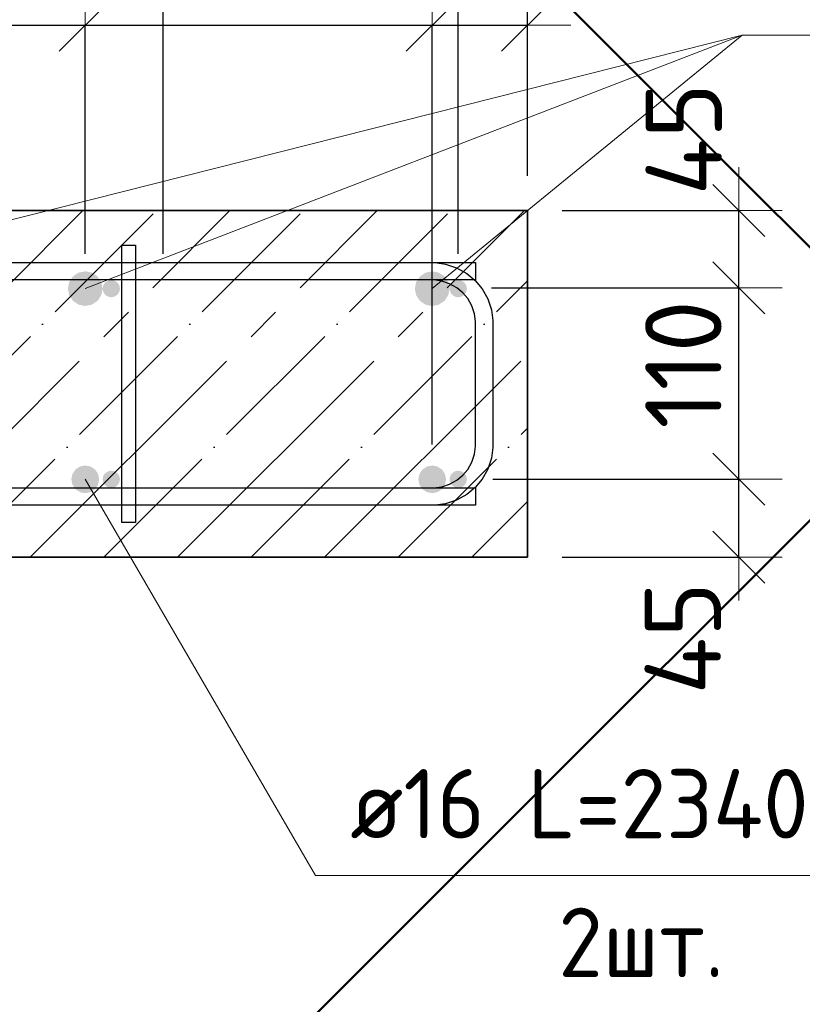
# Model space of a CAD drawing. Header units: millimetres. Extents: x -2995 to 47287, y -2809 to 58122.
# Tile 135 of 143: x 39572 to 40024, y 51600 to 52168. Entities that reach past the tile are written whole.
import ezdxf

# ---------------------------------------------------------------- set-up
doc = ezdxf.new("R2010")
doc.units = ezdxf.units.MM
doc.header["$PDMODE"] = 65
doc.linetypes.add('______11', pattern=[100, 80, -10, 0, -10])
doc.linetypes.add('______5', pattern=[220, 160, -20, 20, -20])
for name, color, linetype, lineweight in [('Standard', 7, 'Continuous', 25), ('Арм.стержн. Арматура края', 96, 'Continuous', 35), ('Арм.стержн. вертикальными 1', 22, 'Continuous', 35), ('Арм.стержн.горизонт. 1', 180, 'Continuous', 35), ('Размерная линия_ общее', 7, 'Continuous', 13)]:
    doc.layers.add(name, color=color, linetype=linetype, lineweight=lineweight)
doc.layers.add('Арм.стержн. вертикальными 2', color=7, linetype='Continuous', lineweight=35, true_color=0x006e00)
doc.layers.add('Арм.стержн.Стяжки', color=7, linetype='Continuous', lineweight=35, true_color=0x501e0f)
doc.styles.add('ISOCPEUR', font='ISOCPEUR')
doc.dimstyles.new('DIMSTYLE_3', dxfattribs={"dimtxt": 44, "dimasz": 50, "dimexe": 0, "dimexo": 0, "dimgap": 22, "dimtad": 2, "dimdec": 0, "dimrnd": 5, "dimzin": 12, "dimdsep": 46, "dimtxsty": 'ISOCPEUR', "dimblk1": 'ALL_ML_STRICH', "dimblk2": 'ALL_ML_STRICH', "dimsah": 1, "dimcen": 0, "dimclrd": 7, "dimclre": 256, "dimclrt": 7, "dimadec": 0, "dimazin": 0, "dimtfac": 1, "dimtdec": 0, "dimtix": 1, "dimtmove": 2, "dimatfit": 3, "dimfxl": 0, "dimtzin": 0, "dimlwd": 0, "dimlwe": -3, "dimarcsym": 0})
doc.dimstyles.new('DIMSTYLE_8', dxfattribs={"dimtxt": 44, "dimasz": 50, "dimexe": 0, "dimexo": 0, "dimgap": 22, "dimtad": 2, "dimdec": 0, "dimrnd": 5, "dimzin": 12, "dimdsep": 46, "dimtxsty": 'ISOCPEUR', "dimblk1": 'ALL_ML_STRICH', "dimblk2": 'ALL_ML_STRICH', "dimsah": 1, "dimcen": 0, "dimclrd": 7, "dimclre": 256, "dimclrt": 7, "dimadec": 0, "dimazin": 0, "dimtfac": 1, "dimtdec": 0, "dimtix": 1, "dimtmove": 2, "dimatfit": 3, "dimfxl": 0, "dimtvp": 1.2, "dimtzin": 0, "dimlwd": 0, "dimlwe": -3, "dimarcsym": 0})

# ---------------------------------------------------------------- blocks, each defined once
blk = doc.blocks.new('ALL_ML_STRICH')
at = {"color": 0, "linetype": 'ByBlock', "lineweight": -2}
for p, q in [((0, -0.5), (0, 0.5)), ((-0.3, -0.3), (0.3, 0.3)), ((-1, 0), (0.5, 0))]:
    blk.add_line(p, q, dxfattribs=at)
blk = doc.blocks.new('*D462')
at = {"layer": 'DEFPOINTS', "color": 7, "linetype": 'Continuous', "lineweight": 13, "transparency": 33554687}
for p in [(39825.24, 51903.34), (39865.24, 51858.34), (39987.02, 51858.34)]:
    blk.add_point(p, dxfattribs=at)
at = {"layer": 'Размерная линия_ общее', "color": 253, "linetype": 'Continuous', "lineweight": -2, "true_color": 0xa0a0a0, "transparency": 33554687}
for p, q in [((39845.24, 51903.34), (39987.02, 51903.34)), ((39885.24, 51858.34), (39987.02, 51858.34))]:
    blk.add_line(p, q, dxfattribs=at)
at = {"layer": 'Размерная линия_ общее', "color": 7, "linetype": 'Continuous', "lineweight": -2, "transparency": 33554687}
blk.add_line((39987.02, 51858.34), (39987.02, 51903.34), dxfattribs=at)
at = {"layer": 'Размерная линия_ общее', "color": 7, "linetype": 'Continuous', "lineweight": 13, "transparency": 33554687, "xscale": 50, "yscale": 50, "zscale": 50}
for p, rotation in [((39987.02, 51903.34), 90), ((39987.02, 51858.34), 270)]:
    blk.add_blockref('ALL_ML_STRICH', p, dxfattribs=dict(at, rotation=rotation))
at = {"layer": 'Размерная линия_ общее', "color": 7, "linetype": 'Continuous', "lineweight": 13, "transparency": 33554687, "insert": (39954.71, 51811.66), "char_height": 44, "width": 88, "attachment_point": 5, "rotation": 90, "style": 'ISOCPEUR'}
blk.add_mtext('\\A1;{45}', dxfattribs=at)
blk = doc.blocks.new('*D463')
at = {"layer": 'DEFPOINTS', "color": 7, "linetype": 'Continuous', "lineweight": 13, "transparency": 33554687}
for p in [(39824.49, 52013.86), (39825.24, 51903.34), (39987.02, 51903.34)]:
    blk.add_point(p, dxfattribs=at)
at = {"layer": 'Размерная линия_ общее', "color": 253, "linetype": 'Continuous', "lineweight": -2, "true_color": 0xa0a0a0, "transparency": 33554687}
for p, q in [((39844.49, 52013.86), (39987.02, 52013.86)), ((39845.24, 51903.34), (39987.02, 51903.34))]:
    blk.add_line(p, q, dxfattribs=at)
at = {"layer": 'Размерная линия_ общее', "color": 7, "linetype": 'Continuous', "lineweight": -2, "transparency": 33554687}
blk.add_line((39987.02, 51903.34), (39987.02, 52013.86), dxfattribs=at)
at = {"layer": 'Размерная линия_ общее', "color": 7, "linetype": 'Continuous', "lineweight": 13, "transparency": 33554687, "xscale": 50, "yscale": 50, "zscale": 50}
for p, rotation in [((39987.02, 52013.86), 90), ((39987.02, 51903.34), 270)]:
    blk.add_blockref('ALL_ML_STRICH', p, dxfattribs=dict(at, rotation=rotation))
at = {"layer": 'Размерная линия_ общее', "color": 7, "linetype": 'Continuous', "lineweight": 13, "transparency": 33554687, "insert": (39955.02, 51969.6), "char_height": 44, "width": 132, "attachment_point": 5, "rotation": 90, "style": 'ISOCPEUR'}
blk.add_mtext('\\A1;{110}', dxfattribs=at)
blk = doc.blocks.new('*D464')
at = {"layer": 'DEFPOINTS', "color": 7, "linetype": 'Continuous', "lineweight": 13, "transparency": 33554687}
for p in [(39865.24, 52058.34), (39824.49, 52013.86), (39987.02, 52013.86)]:
    blk.add_point(p, dxfattribs=at)
at = {"layer": 'Размерная линия_ общее', "color": 253, "linetype": 'Continuous', "lineweight": -2, "true_color": 0xa0a0a0, "transparency": 33554687}
for p, q in [((39885.24, 52058.34), (39987.02, 52058.34)), ((39844.49, 52013.86), (39987.02, 52013.86))]:
    blk.add_line(p, q, dxfattribs=at)
at = {"layer": 'Размерная линия_ общее', "color": 7, "linetype": 'Continuous', "lineweight": -2, "transparency": 33554687}
blk.add_line((39987.02, 52013.86), (39987.02, 52058.34), dxfattribs=at)
at = {"layer": 'Размерная линия_ общее', "color": 7, "linetype": 'Continuous', "lineweight": 13, "transparency": 33554687, "xscale": 50, "yscale": 50, "zscale": 50}
for p, rotation in [((39987.02, 52058.34), 90), ((39987.02, 52013.86), 270)]:
    blk.add_blockref('ALL_ML_STRICH', p, dxfattribs=dict(at, rotation=rotation))
at = {"layer": 'Размерная линия_ общее', "color": 7, "linetype": 'Continuous', "lineweight": 13, "transparency": 33554687, "insert": (39955.27, 52099.57), "char_height": 44, "width": 88, "attachment_point": 5, "rotation": 90, "style": 'ISOCPEUR'}
blk.add_mtext('\\A1;{45}', dxfattribs=at)
blk = doc.blocks.new('*D466')
at = {"layer": 'DEFPOINTS', "color": 7, "linetype": 'Continuous', "lineweight": 13, "transparency": 33554687}
for p in [(38455.24, 52280.28), (38455.24, 52013.34), (39655.24, 52013.34)]:
    blk.add_point(p, dxfattribs=at)
at = {"layer": 'Размерная линия_ общее', "color": 253, "linetype": 'Continuous', "lineweight": -2, "true_color": 0xa0a0a0, "transparency": 33554687}
for p, q in [((38455.24, 52033.34), (38455.24, 52280.28)), ((39655.24, 52033.34), (39655.24, 52280.28))]:
    blk.add_line(p, q, dxfattribs=at)
at = {"layer": 'Размерная линия_ общее', "color": 7, "linetype": 'Continuous', "lineweight": -2, "transparency": 33554687}
blk.add_line((38455.24, 52280.28), (39655.24, 52280.28), dxfattribs=at)
at = {"layer": 'Размерная линия_ общее', "color": 7, "linetype": 'Continuous', "lineweight": 13, "transparency": 33554687, "xscale": 50, "yscale": 50, "zscale": 50, "rotation": 180}
blk.add_blockref('ALL_ML_STRICH', (38455.24, 52280.28), dxfattribs=at)
at = {"layer": 'Размерная линия_ общее', "color": 7, "linetype": 'Continuous', "lineweight": 13, "transparency": 33554687, "xscale": 50, "yscale": 50, "zscale": 50}
blk.add_blockref('ALL_ML_STRICH', (39655.24, 52280.28), dxfattribs=at)
at = {"layer": 'Размерная линия_ общее', "color": 7, "linetype": 'Continuous', "lineweight": 13, "transparency": 33554687, "insert": (38921.24, 52334.28), "char_height": 44, "width": 2.2, "attachment_point": 1, "line_spacing_factor": 0.60241, "style": 'ISOCPEUR'}
blk.add_mtext('\\W0.91;6х200=1200', dxfattribs=at)
blk = doc.blocks.new('*D467')
at = {"layer": 'DEFPOINTS', "color": 7, "linetype": 'Continuous', "lineweight": 13, "transparency": 33554687}
for p in [(39655.24, 52280.28), (39655.24, 52013.34), (39825.24, 52013.34)]:
    blk.add_point(p, dxfattribs=at)
at = {"layer": 'Размерная линия_ общее', "color": 253, "linetype": 'Continuous', "lineweight": -2, "true_color": 0xa0a0a0, "transparency": 33554687}
for p, q in [((39655.24, 52033.34), (39655.24, 52280.28)), ((39825.24, 52033.34), (39825.24, 52280.28))]:
    blk.add_line(p, q, dxfattribs=at)
at = {"layer": 'Размерная линия_ общее', "color": 7, "linetype": 'Continuous', "lineweight": -2, "transparency": 33554687}
blk.add_line((39655.24, 52280.28), (39825.24, 52280.28), dxfattribs=at)
at = {"layer": 'Размерная линия_ общее', "color": 7, "linetype": 'Continuous', "lineweight": 13, "transparency": 33554687, "xscale": 50, "yscale": 50, "zscale": 50, "rotation": 180}
blk.add_blockref('ALL_ML_STRICH', (39655.24, 52280.28), dxfattribs=at)
at = {"layer": 'Размерная линия_ общее', "color": 7, "linetype": 'Continuous', "lineweight": 13, "transparency": 33554687, "xscale": 50, "yscale": 50, "zscale": 50}
blk.add_blockref('ALL_ML_STRICH', (39825.24, 52280.28), dxfattribs=at)
at = {"layer": 'Размерная линия_ общее', "color": 7, "linetype": 'Continuous', "lineweight": 13, "transparency": 33554687, "insert": (39746.84, 52312.28), "char_height": 44, "width": 132, "attachment_point": 5, "style": 'ISOCPEUR'}
blk.add_mtext('\\A1;{170}', dxfattribs=at)
blk = doc.blocks.new('*D468')
at = {"layer": 'DEFPOINTS', "color": 7, "linetype": 'Continuous', "lineweight": 13, "transparency": 33554687}
for p in [(39825.24, 52280.28), (39865.24, 52058.34), (39825.24, 52013.34)]:
    blk.add_point(p, dxfattribs=at)
at = {"layer": 'Размерная линия_ общее', "color": 253, "linetype": 'Continuous', "lineweight": -2, "true_color": 0xa0a0a0, "transparency": 33554687}
for p, q in [((39825.24, 52033.34), (39825.24, 52280.28)), ((39865.24, 52078.34), (39865.24, 52280.28))]:
    blk.add_line(p, q, dxfattribs=at)
at = {"layer": 'Размерная линия_ общее', "color": 7, "linetype": 'Continuous', "lineweight": -2, "transparency": 33554687}
blk.add_line((39825.24, 52280.28), (39865.24, 52280.28), dxfattribs=at)
at = {"layer": 'Размерная линия_ общее', "color": 7, "linetype": 'Continuous', "lineweight": 13, "transparency": 33554687, "xscale": 50, "yscale": 50, "zscale": 50, "rotation": 180}
blk.add_blockref('ALL_ML_STRICH', (39825.24, 52280.28), dxfattribs=at)
at = {"layer": 'Размерная линия_ общее', "color": 7, "linetype": 'Continuous', "lineweight": 13, "transparency": 33554687, "xscale": 50, "yscale": 50, "zscale": 50}
blk.add_blockref('ALL_ML_STRICH', (39865.24, 52280.28), dxfattribs=at)
at = {"layer": 'Размерная линия_ общее', "color": 7, "linetype": 'Continuous', "lineweight": 13, "transparency": 33554687, "insert": (39920.59, 52312.28), "char_height": 44, "width": 88, "attachment_point": 5, "style": 'ISOCPEUR'}
blk.add_mtext('\\A1;{40}', dxfattribs=at)
blk = doc.blocks.new('*D473')
at = {"layer": 'DEFPOINTS', "color": 7, "linetype": 'Continuous', "lineweight": 13, "transparency": 33554687}
for p in [(39410.24, 52165.31), (39410.24, 52013.34), (39610.24, 52013.34)]:
    blk.add_point(p, dxfattribs=at)
at = {"layer": 'Размерная линия_ общее', "color": 253, "linetype": 'Continuous', "lineweight": -2, "true_color": 0xa0a0a0, "transparency": 33554687}
for p, q in [((39410.24, 52033.34), (39410.24, 52165.31)), ((39610.24, 52033.34), (39610.24, 52165.31))]:
    blk.add_line(p, q, dxfattribs=at)
at = {"layer": 'Размерная линия_ общее', "color": 7, "linetype": 'Continuous', "lineweight": -2, "transparency": 33554687}
blk.add_line((39410.24, 52165.31), (39610.24, 52165.31), dxfattribs=at)
at = {"layer": 'Размерная линия_ общее', "color": 7, "linetype": 'Continuous', "lineweight": 13, "transparency": 33554687, "xscale": 50, "yscale": 50, "zscale": 50, "rotation": 180}
blk.add_blockref('ALL_ML_STRICH', (39410.24, 52165.31), dxfattribs=at)
at = {"layer": 'Размерная линия_ общее', "color": 7, "linetype": 'Continuous', "lineweight": 13, "transparency": 33554687, "xscale": 50, "yscale": 50, "zscale": 50}
blk.add_blockref('ALL_ML_STRICH', (39610.24, 52165.31), dxfattribs=at)
at = {"layer": 'Размерная линия_ общее', "color": 7, "linetype": 'Continuous', "lineweight": 13, "transparency": 33554687, "insert": (39512.44, 52197.31), "char_height": 44, "width": 132, "attachment_point": 5, "style": 'ISOCPEUR'}
blk.add_mtext('\\A1;{200}', dxfattribs=at)
blk = doc.blocks.new('*D474')
at = {"layer": 'DEFPOINTS', "color": 7, "linetype": 'Continuous', "lineweight": 13, "transparency": 33554687}
for p in [(39610.24, 52165.31), (39610.24, 52013.34), (39810.24, 51903.34)]:
    blk.add_point(p, dxfattribs=at)
at = {"layer": 'Размерная линия_ общее', "color": 253, "linetype": 'Continuous', "lineweight": -2, "true_color": 0xa0a0a0, "transparency": 33554687}
for p, q in [((39610.24, 52033.34), (39610.24, 52165.31)), ((39810.24, 51923.34), (39810.24, 52165.31))]:
    blk.add_line(p, q, dxfattribs=at)
at = {"layer": 'Размерная линия_ общее', "color": 7, "linetype": 'Continuous', "lineweight": -2, "transparency": 33554687}
blk.add_line((39610.24, 52165.31), (39810.24, 52165.31), dxfattribs=at)
at = {"layer": 'Размерная линия_ общее', "color": 7, "linetype": 'Continuous', "lineweight": 13, "transparency": 33554687, "xscale": 50, "yscale": 50, "zscale": 50, "rotation": 180}
blk.add_blockref('ALL_ML_STRICH', (39610.24, 52165.31), dxfattribs=at)
at = {"layer": 'Размерная линия_ общее', "color": 7, "linetype": 'Continuous', "lineweight": 13, "transparency": 33554687, "xscale": 50, "yscale": 50, "zscale": 50}
blk.add_blockref('ALL_ML_STRICH', (39810.24, 52165.31), dxfattribs=at)
at = {"layer": 'Размерная линия_ общее', "color": 7, "linetype": 'Continuous', "lineweight": 13, "transparency": 33554687, "insert": (39712.44, 52197.31), "char_height": 44, "width": 132, "attachment_point": 5, "style": 'ISOCPEUR'}
blk.add_mtext('\\A1;{200}', dxfattribs=at)
blk = doc.blocks.new('*D475')
at = {"layer": 'DEFPOINTS', "color": 7, "linetype": 'Continuous', "lineweight": 13, "transparency": 33554687}
for p in [(39810.24, 52165.31), (39865.24, 52058.34), (39810.24, 51903.34)]:
    blk.add_point(p, dxfattribs=at)
at = {"layer": 'Размерная линия_ общее', "color": 253, "linetype": 'Continuous', "lineweight": -2, "true_color": 0xa0a0a0, "transparency": 33554687}
for p, q in [((39810.24, 51923.34), (39810.24, 52165.31)), ((39865.24, 52078.34), (39865.24, 52165.31))]:
    blk.add_line(p, q, dxfattribs=at)
at = {"layer": 'Размерная линия_ общее', "color": 7, "linetype": 'Continuous', "lineweight": -2, "transparency": 33554687}
blk.add_line((39810.24, 52165.31), (39865.24, 52165.31), dxfattribs=at)
at = {"layer": 'Размерная линия_ общее', "color": 7, "linetype": 'Continuous', "lineweight": 13, "transparency": 33554687, "xscale": 50, "yscale": 50, "zscale": 50, "rotation": 180}
blk.add_blockref('ALL_ML_STRICH', (39810.24, 52165.31), dxfattribs=at)
at = {"layer": 'Размерная линия_ общее', "color": 7, "linetype": 'Continuous', "lineweight": 13, "transparency": 33554687, "xscale": 50, "yscale": 50, "zscale": 50}
blk.add_blockref('ALL_ML_STRICH', (39865.24, 52165.31), dxfattribs=at)
at = {"layer": 'Размерная линия_ общее', "color": 7, "linetype": 'Continuous', "lineweight": 13, "transparency": 33554687, "insert": (39916.96, 52197.22), "char_height": 44, "width": 88, "attachment_point": 5, "style": 'ISOCPEUR'}
blk.add_mtext('\\A1;{55}', dxfattribs=at)

msp = doc.modelspace()

# ---------------------------------------------------------------- hatches: boundary and pattern name
at = {"layer": 'Арм.стержн. вертикальными 1', "linetype": 'Continuous', "lineweight": 50, "transparency": 33554687}
for points in [[(39628.77, 52009.81), (39629.86, 52011.43), (39630.24, 52013.34), (39629.86, 52015.26), (39628.77, 52016.88), (39627.15, 52017.96), (39625.24, 52018.34), (39623.33, 52017.96), (39621.7, 52016.88), (39620.62, 52015.26), (39620.24, 52013.34), (39620.62, 52011.43), (39621.7, 52009.81), (39623.33, 52008.72), (39625.24, 52008.34), (39627.15, 52008.72)], [(39828.77, 52009.81), (39829.86, 52011.43), (39830.24, 52013.34), (39829.86, 52015.26), (39828.77, 52016.88), (39827.15, 52017.96), (39825.24, 52018.34), (39823.33, 52017.96), (39821.7, 52016.88), (39820.62, 52015.26), (39820.24, 52013.34), (39820.62, 52011.43), (39821.7, 52009.81), (39823.33, 52008.72), (39825.24, 52008.34), (39827.15, 52008.72)], [(39628.77, 51899.81), (39629.86, 51901.43), (39630.24, 51903.34), (39629.86, 51905.26), (39628.77, 51906.88), (39627.15, 51907.96), (39625.24, 51908.34), (39623.33, 51907.96), (39621.7, 51906.88), (39620.62, 51905.26), (39620.24, 51903.34), (39620.62, 51901.43), (39621.7, 51899.81), (39623.33, 51898.72), (39625.24, 51898.34), (39627.15, 51898.72)], [(39828.77, 51899.81), (39829.86, 51901.43), (39830.24, 51903.34), (39829.86, 51905.26), (39828.77, 51906.88), (39827.15, 51907.96), (39825.24, 51908.34), (39823.33, 51907.96), (39821.7, 51906.88), (39820.62, 51905.26), (39820.24, 51903.34), (39820.62, 51901.43), (39821.7, 51899.81), (39823.33, 51898.72), (39825.24, 51898.34), (39827.15, 51898.72)]]:
    msp.add_hatch(color=4, dxfattribs=at).paths.add_polyline_path(points)
at = {"layer": 'Арм.стержн. вертикальными 2', "linetype": 'Continuous', "lineweight": 50, "transparency": 33554687}
for points in [[(39617.31, 52006.27), (39619.48, 52009.52), (39620.24, 52013.34), (39619.48, 52017.17), (39617.31, 52020.41), (39614.07, 52022.58), (39610.24, 52023.34), (39606.41, 52022.58), (39603.17, 52020.41), (39601, 52017.17), (39600.24, 52013.34), (39601, 52009.52), (39603.17, 52006.27), (39606.41, 52004.1), (39610.24, 52003.34), (39614.07, 52004.1)], [(39817.31, 52006.27), (39819.48, 52009.52), (39820.24, 52013.34), (39819.48, 52017.17), (39817.31, 52020.41), (39814.07, 52022.58), (39810.24, 52023.34), (39806.41, 52022.58), (39803.17, 52020.41), (39801, 52017.17), (39800.24, 52013.34), (39801, 52009.52), (39803.17, 52006.27), (39806.41, 52004.1), (39810.24, 52003.34), (39814.07, 52004.1)], [(39615.9, 51897.68), (39617.63, 51900.28), (39618.24, 51903.34), (39617.63, 51906.4), (39615.9, 51909), (39613.3, 51910.73), (39610.24, 51911.34), (39607.18, 51910.73), (39604.58, 51909), (39602.85, 51906.4), (39602.24, 51903.34), (39602.85, 51900.28), (39604.58, 51897.68), (39607.18, 51895.95), (39610.24, 51895.34), (39613.3, 51895.95)], [(39815.9, 51897.68), (39817.63, 51900.28), (39818.24, 51903.34), (39817.63, 51906.4), (39815.9, 51909), (39813.3, 51910.73), (39810.24, 51911.34), (39807.18, 51910.73), (39804.58, 51909), (39802.85, 51906.4), (39802.24, 51903.34), (39802.85, 51900.28), (39804.58, 51897.68), (39807.18, 51895.95), (39810.24, 51895.34), (39813.3, 51895.95)]]:
    msp.add_hatch(color=7, dxfattribs=at).paths.add_polyline_path(points)

# ---------------------------------------------------------------- linework, layer by layer
at = {"layer": 'Standard', "color": 7, "linetype": 'Continuous', "lineweight": 35, "transparency": 33554687}
for p, q in [((39865.24, 52058.34), (38415.24, 52058.34)), ((39865.24, 51858.34), (39865.24, 52058.34)), ((38415.24, 51858.34), (39865.24, 51858.34))]:
    msp.add_line(p, q, dxfattribs=at)
at = {"layer": 'Standard', "color": 253, "linetype": '______5', "lineweight": -3, "true_color": 0xababab, "transparency": 33554687}
for p, q in [((39408.81, 51858.34), (39608.81, 52058.34)), ((39493.66, 51858.34), (39693.66, 52058.34)), ((39578.52, 51858.34), (39778.52, 52058.34)), ((39663.37, 51858.34), (39863.37, 52058.34)), ((39748.22, 51858.34), (39865.24, 51975.36)), ((39833.07, 51858.34), (39865.24, 51890.51))]:
    msp.add_line(p, q, dxfattribs=at)
at = {"layer": 'Standard', "color": 253, "linetype": '______11', "lineweight": -3, "true_color": 0xababab, "transparency": 33554687}
for p, q in [((39451.24, 51858.34), (39651.24, 52058.34)), ((39536.09, 51858.34), (39736.09, 52058.34)), ((39620.94, 51858.34), (39820.94, 52058.34)), ((39705.79, 51858.34), (39865.24, 52017.79)), ((39790.65, 51858.34), (39865.24, 51932.93))]:
    msp.add_line(p, q, dxfattribs=at)
at = {"layer": 'Standard', "color": 7, "linetype": 'Continuous', "lineweight": 50, "transparency": 33554687}
msp.add_lwpolyline([(38173.82, 51958.34), (39140.24, 50991.92), (40106.66, 51958.34), (39140.24, 52924.76), (38173.82, 51958.34)], dxfattribs=at)
at = {"layer": 'Арм.стержн. Арматура края', "color": 4, "linetype": 'Continuous', "lineweight": 25, "transparency": 33554687}
for points in [[(39345.24, 52028.34), (39811.89, 52028.34), (39817.99, 52027.49), (39824.34, 52025.4), (39830.19, 52022.13), (39835, 52018.11), (39839.02, 52013.29), (39842.3, 52007.45), (39844.39, 52001.1), (39845.24, 51995), (39845.24, 51921.69), (39844.39, 51915.59), (39842.3, 51909.24), (39839.02, 51903.39), (39835, 51898.58), (39830.19, 51894.56), (39824.34, 51891.28), (39817.99, 51889.19), (39811.89, 51888.34), (39345.24, 51888.34)], [(39345.24, 52028.34), (39811.89, 52028.34), (39817.99, 52027.49), (39824.34, 52025.4), (39830.19, 52022.13), (39835, 52018.11), (39839.02, 52013.29), (39842.3, 52007.45), (39844.39, 52001.1), (39845.24, 51995), (39845.24, 51921.69), (39844.39, 51915.59), (39842.3, 51909.24), (39839.02, 51903.39), (39835, 51898.58), (39830.19, 51894.56), (39824.34, 51891.28), (39817.99, 51889.19), (39811.89, 51888.34), (39345.24, 51888.34)], [(39345.24, 52028.34), (39811.89, 52028.34), (39817.99, 52027.49), (39824.34, 52025.4), (39830.19, 52022.13), (39835, 52018.11), (39839.02, 52013.29), (39842.3, 52007.45), (39844.39, 52001.1), (39845.24, 51995), (39845.24, 51921.69), (39844.39, 51915.59), (39842.3, 51909.24), (39839.02, 51903.39), (39835, 51898.58), (39830.19, 51894.56), (39824.34, 51891.28), (39817.99, 51889.19), (39811.89, 51888.34), (39345.24, 51888.34)], [(39345.24, 52028.34), (39811.89, 52028.34), (39817.99, 52027.49), (39824.34, 52025.4), (39830.19, 52022.13), (39835, 52018.11), (39839.02, 52013.29), (39842.3, 52007.45), (39844.39, 52001.1), (39845.24, 51995), (39845.24, 51921.69), (39844.39, 51915.59), (39842.3, 51909.24), (39839.02, 51903.39), (39835, 51898.58), (39830.19, 51894.56), (39824.34, 51891.28), (39817.99, 51889.19), (39811.89, 51888.34), (39345.24, 51888.34)], [(39345.24, 52028.34), (39811.89, 52028.34), (39817.99, 52027.49), (39824.34, 52025.4), (39830.19, 52022.13), (39835, 52018.11), (39839.02, 52013.29), (39842.3, 52007.45), (39844.39, 52001.1), (39845.24, 51995), (39845.24, 51921.69), (39844.39, 51915.59), (39842.3, 51909.24), (39839.02, 51903.39), (39835, 51898.58), (39830.19, 51894.56), (39824.34, 51891.28), (39817.99, 51889.19), (39811.89, 51888.34), (39345.24, 51888.34)], [(39345.24, 52028.34), (39811.89, 52028.34), (39817.99, 52027.49), (39824.34, 52025.4), (39830.19, 52022.13), (39835, 52018.11), (39839.02, 52013.29), (39842.3, 52007.45), (39844.39, 52001.1), (39845.24, 51995), (39845.24, 51921.69), (39844.39, 51915.59), (39842.3, 51909.24), (39839.02, 51903.39), (39835, 51898.58), (39830.19, 51894.56), (39824.34, 51891.28), (39817.99, 51889.19), (39811.89, 51888.34), (39345.24, 51888.34)], [(39345.24, 52028.34), (39811.89, 52028.34), (39817.99, 52027.49), (39824.34, 52025.4), (39830.19, 52022.13), (39835, 52018.11), (39839.02, 52013.29), (39842.3, 52007.45), (39844.39, 52001.1), (39845.24, 51995), (39845.24, 51921.69), (39844.39, 51915.59), (39842.3, 51909.24), (39839.02, 51903.39), (39835, 51898.58), (39830.19, 51894.56), (39824.34, 51891.28), (39817.99, 51889.19), (39811.89, 51888.34), (39345.24, 51888.34)], [(39345.24, 52028.34), (39811.89, 52028.34), (39817.99, 52027.49), (39824.34, 52025.4), (39830.19, 52022.13), (39835, 52018.11), (39839.02, 52013.29), (39842.3, 52007.45), (39844.39, 52001.1), (39845.24, 51995), (39845.24, 51921.69), (39844.39, 51915.59), (39842.3, 51909.24), (39839.02, 51903.39), (39835, 51898.58), (39830.19, 51894.56), (39824.34, 51891.28), (39817.99, 51889.19), (39811.89, 51888.34), (39345.24, 51888.34)], [(39345.24, 52028.34), (39811.89, 52028.34), (39817.99, 52027.49), (39824.34, 52025.4), (39830.19, 52022.13), (39835, 52018.11), (39839.02, 52013.29), (39842.3, 52007.45), (39844.39, 52001.1), (39845.24, 51995), (39845.24, 51921.69), (39844.39, 51915.59), (39842.3, 51909.24), (39839.02, 51903.39), (39835, 51898.58), (39830.19, 51894.56), (39824.34, 51891.28), (39817.99, 51889.19), (39811.89, 51888.34), (39345.24, 51888.34)], [(39345.24, 52028.34), (39811.89, 52028.34), (39817.99, 52027.49), (39824.34, 52025.4), (39830.19, 52022.13), (39835, 52018.11), (39839.02, 52013.29), (39842.3, 52007.45), (39844.39, 52001.1), (39845.24, 51995), (39845.24, 51921.69), (39844.39, 51915.59), (39842.3, 51909.24), (39839.02, 51903.39), (39835, 51898.58), (39830.19, 51894.56), (39824.34, 51891.28), (39817.99, 51889.19), (39811.89, 51888.34), (39345.24, 51888.34)], [(39345.24, 52028.34), (39811.89, 52028.34), (39817.99, 52027.49), (39824.34, 52025.4), (39830.19, 52022.13), (39835, 52018.11), (39839.02, 52013.29), (39842.3, 52007.45), (39844.39, 52001.1), (39845.24, 51995), (39845.24, 51921.69), (39844.39, 51915.59), (39842.3, 51909.24), (39839.02, 51903.39), (39835, 51898.58), (39830.19, 51894.56), (39824.34, 51891.28), (39817.99, 51889.19), (39811.89, 51888.34), (39345.24, 51888.34)], [(39345.24, 52028.34), (39811.89, 52028.34), (39817.99, 52027.49), (39824.34, 52025.4), (39830.19, 52022.13), (39835, 52018.11), (39839.02, 52013.29), (39842.3, 52007.45), (39844.39, 52001.1), (39845.24, 51995), (39845.24, 51921.69), (39844.39, 51915.59), (39842.3, 51909.24), (39839.02, 51903.39), (39835, 51898.58), (39830.19, 51894.56), (39824.34, 51891.28), (39817.99, 51889.19), (39811.89, 51888.34), (39345.24, 51888.34)], [(39345.24, 52028.34), (39811.89, 52028.34), (39817.99, 52027.49), (39824.34, 52025.4), (39830.19, 52022.13), (39835, 52018.11), (39839.02, 52013.29), (39842.3, 52007.45), (39844.39, 52001.1), (39845.24, 51995), (39845.24, 51921.69), (39844.39, 51915.59), (39842.3, 51909.24), (39839.02, 51903.39), (39835, 51898.58), (39830.19, 51894.56), (39824.34, 51891.28), (39817.99, 51889.19), (39811.89, 51888.34), (39345.24, 51888.34)], [(39345.24, 52028.34), (39811.89, 52028.34), (39817.99, 52027.49), (39824.34, 52025.4), (39830.19, 52022.13), (39835, 52018.11), (39839.02, 52013.29), (39842.3, 52007.45), (39844.39, 52001.1), (39845.24, 51995), (39845.24, 51921.69), (39844.39, 51915.59), (39842.3, 51909.24), (39839.02, 51903.39), (39835, 51898.58), (39830.19, 51894.56), (39824.34, 51891.28), (39817.99, 51889.19), (39811.89, 51888.34), (39345.24, 51888.34)], [(39345.24, 52028.34), (39811.89, 52028.34), (39817.99, 52027.49), (39824.34, 52025.4), (39830.19, 52022.13), (39835, 52018.11), (39839.02, 52013.29), (39842.3, 52007.45), (39844.39, 52001.1), (39845.24, 51995), (39845.24, 51921.69), (39844.39, 51915.59), (39842.3, 51909.24), (39839.02, 51903.39), (39835, 51898.58), (39830.19, 51894.56), (39824.34, 51891.28), (39817.99, 51889.19), (39811.89, 51888.34), (39345.24, 51888.34)], [(39345.24, 51898.34), (39811.2, 51898.34), (39815.72, 51898.97), (39820.3, 51900.48), (39824.49, 51902.83), (39827.9, 51905.68), (39830.75, 51909.09), (39833.1, 51913.28), (39834.61, 51917.86), (39835.24, 51922.38), (39835.24, 51994.3), (39834.61, 51998.82), (39833.1, 52003.4), (39830.75, 52007.59), (39827.9, 52011.01), (39824.49, 52013.86), (39820.3, 52016.2), (39815.72, 52017.71), (39811.2, 52018.34), (39345.24, 52018.34)], [(39345.24, 51898.34), (39811.2, 51898.34), (39815.72, 51898.97), (39820.3, 51900.48), (39824.49, 51902.83), (39827.9, 51905.68), (39830.75, 51909.09), (39833.1, 51913.28), (39834.61, 51917.86), (39835.24, 51922.38), (39835.24, 51994.3), (39834.61, 51998.82), (39833.1, 52003.4), (39830.75, 52007.59), (39827.9, 52011.01), (39824.49, 52013.86), (39820.3, 52016.2), (39815.72, 52017.71), (39811.2, 52018.34), (39345.24, 52018.34)], [(39345.24, 51898.34), (39811.2, 51898.34), (39815.72, 51898.97), (39820.3, 51900.48), (39824.49, 51902.83), (39827.9, 51905.68), (39830.75, 51909.09), (39833.1, 51913.28), (39834.61, 51917.86), (39835.24, 51922.38), (39835.24, 51994.3), (39834.61, 51998.82), (39833.1, 52003.4), (39830.75, 52007.59), (39827.9, 52011.01), (39824.49, 52013.86), (39820.3, 52016.2), (39815.72, 52017.71), (39811.2, 52018.34), (39345.24, 52018.34)], [(39345.24, 51898.34), (39811.2, 51898.34), (39815.72, 51898.97), (39820.3, 51900.48), (39824.49, 51902.83), (39827.9, 51905.68), (39830.75, 51909.09), (39833.1, 51913.28), (39834.61, 51917.86), (39835.24, 51922.38), (39835.24, 51994.3), (39834.61, 51998.82), (39833.1, 52003.4), (39830.75, 52007.59), (39827.9, 52011.01), (39824.49, 52013.86), (39820.3, 52016.2), (39815.72, 52017.71), (39811.2, 52018.34), (39345.24, 52018.34)], [(39345.24, 51898.34), (39811.2, 51898.34), (39815.72, 51898.97), (39820.3, 51900.48), (39824.49, 51902.83), (39827.9, 51905.68), (39830.75, 51909.09), (39833.1, 51913.28), (39834.61, 51917.86), (39835.24, 51922.38), (39835.24, 51994.3), (39834.61, 51998.82), (39833.1, 52003.4), (39830.75, 52007.59), (39827.9, 52011.01), (39824.49, 52013.86), (39820.3, 52016.2), (39815.72, 52017.71), (39811.2, 52018.34), (39345.24, 52018.34)], [(39345.24, 51898.34), (39811.2, 51898.34), (39815.72, 51898.97), (39820.3, 51900.48), (39824.49, 51902.83), (39827.9, 51905.68), (39830.75, 51909.09), (39833.1, 51913.28), (39834.61, 51917.86), (39835.24, 51922.38), (39835.24, 51994.3), (39834.61, 51998.82), (39833.1, 52003.4), (39830.75, 52007.59), (39827.9, 52011.01), (39824.49, 52013.86), (39820.3, 52016.2), (39815.72, 52017.71), (39811.2, 52018.34), (39345.24, 52018.34)], [(39345.24, 51898.34), (39811.2, 51898.34), (39815.72, 51898.97), (39820.3, 51900.48), (39824.49, 51902.83), (39827.9, 51905.68), (39830.75, 51909.09), (39833.1, 51913.28), (39834.61, 51917.86), (39835.24, 51922.38), (39835.24, 51994.3), (39834.61, 51998.82), (39833.1, 52003.4), (39830.75, 52007.59), (39827.9, 52011.01), (39824.49, 52013.86), (39820.3, 52016.2), (39815.72, 52017.71), (39811.2, 52018.34), (39345.24, 52018.34)], [(39345.24, 51898.34), (39811.2, 51898.34), (39815.72, 51898.97), (39820.3, 51900.48), (39824.49, 51902.83), (39827.9, 51905.68), (39830.75, 51909.09), (39833.1, 51913.28), (39834.61, 51917.86), (39835.24, 51922.38), (39835.24, 51994.3), (39834.61, 51998.82), (39833.1, 52003.4), (39830.75, 52007.59), (39827.9, 52011.01), (39824.49, 52013.86), (39820.3, 52016.2), (39815.72, 52017.71), (39811.2, 52018.34), (39345.24, 52018.34)], [(39345.24, 51898.34), (39811.2, 51898.34), (39815.72, 51898.97), (39820.3, 51900.48), (39824.49, 51902.83), (39827.9, 51905.68), (39830.75, 51909.09), (39833.1, 51913.28), (39834.61, 51917.86), (39835.24, 51922.38), (39835.24, 51994.3), (39834.61, 51998.82), (39833.1, 52003.4), (39830.75, 52007.59), (39827.9, 52011.01), (39824.49, 52013.86), (39820.3, 52016.2), (39815.72, 52017.71), (39811.2, 52018.34), (39345.24, 52018.34)], [(39345.24, 51898.34), (39811.2, 51898.34), (39815.72, 51898.97), (39820.3, 51900.48), (39824.49, 51902.83), (39827.9, 51905.68), (39830.75, 51909.09), (39833.1, 51913.28), (39834.61, 51917.86), (39835.24, 51922.38), (39835.24, 51994.3), (39834.61, 51998.82), (39833.1, 52003.4), (39830.75, 52007.59), (39827.9, 52011.01), (39824.49, 52013.86), (39820.3, 52016.2), (39815.72, 52017.71), (39811.2, 52018.34), (39345.24, 52018.34)], [(39345.24, 51898.34), (39811.2, 51898.34), (39815.72, 51898.97), (39820.3, 51900.48), (39824.49, 51902.83), (39827.9, 51905.68), (39830.75, 51909.09), (39833.1, 51913.28), (39834.61, 51917.86), (39835.24, 51922.38), (39835.24, 51994.3), (39834.61, 51998.82), (39833.1, 52003.4), (39830.75, 52007.59), (39827.9, 52011.01), (39824.49, 52013.86), (39820.3, 52016.2), (39815.72, 52017.71), (39811.2, 52018.34), (39345.24, 52018.34)], [(39345.24, 51898.34), (39811.2, 51898.34), (39815.72, 51898.97), (39820.3, 51900.48), (39824.49, 51902.83), (39827.9, 51905.68), (39830.75, 51909.09), (39833.1, 51913.28), (39834.61, 51917.86), (39835.24, 51922.38), (39835.24, 51994.3), (39834.61, 51998.82), (39833.1, 52003.4), (39830.75, 52007.59), (39827.9, 52011.01), (39824.49, 52013.86), (39820.3, 52016.2), (39815.72, 52017.71), (39811.2, 52018.34), (39345.24, 52018.34)], [(39345.24, 51898.34), (39811.2, 51898.34), (39815.72, 51898.97), (39820.3, 51900.48), (39824.49, 51902.83), (39827.9, 51905.68), (39830.75, 51909.09), (39833.1, 51913.28), (39834.61, 51917.86), (39835.24, 51922.38), (39835.24, 51994.3), (39834.61, 51998.82), (39833.1, 52003.4), (39830.75, 52007.59), (39827.9, 52011.01), (39824.49, 52013.86), (39820.3, 52016.2), (39815.72, 52017.71), (39811.2, 52018.34), (39345.24, 52018.34)], [(39345.24, 51898.34), (39811.2, 51898.34), (39815.72, 51898.97), (39820.3, 51900.48), (39824.49, 51902.83), (39827.9, 51905.68), (39830.75, 51909.09), (39833.1, 51913.28), (39834.61, 51917.86), (39835.24, 51922.38), (39835.24, 51994.3), (39834.61, 51998.82), (39833.1, 52003.4), (39830.75, 52007.59), (39827.9, 52011.01), (39824.49, 52013.86), (39820.3, 52016.2), (39815.72, 52017.71), (39811.2, 52018.34), (39345.24, 52018.34)], [(39345.24, 51898.34), (39811.2, 51898.34), (39815.72, 51898.97), (39820.3, 51900.48), (39824.49, 51902.83), (39827.9, 51905.68), (39830.75, 51909.09), (39833.1, 51913.28), (39834.61, 51917.86), (39835.24, 51922.38), (39835.24, 51994.3), (39834.61, 51998.82), (39833.1, 52003.4), (39830.75, 52007.59), (39827.9, 52011.01), (39824.49, 52013.86), (39820.3, 52016.2), (39815.72, 52017.71), (39811.2, 52018.34), (39345.24, 52018.34)]]:
    msp.add_lwpolyline(points, dxfattribs=at)
at = {"layer": 'Арм.стержн. вертикальными 2', "color": 7, "linetype": 'Continuous', "lineweight": 13, "transparency": 33554687}
for p, q in [((39988.97, 52159.58), (39410.24, 52013.34)), ((39988.97, 52159.58), (39610.24, 52013.34)), ((39988.97, 52159.58), (39810.24, 52013.34)), ((39988.97, 52159.58), (40412.97, 52159.58)), ((39742.93, 51674.86), (39610.24, 51903.34)), ((39742.93, 51674.86), (40158.93, 51674.86))]:
    msp.add_line(p, q, dxfattribs=at)
at = {"layer": 'Арм.стержн.горизонт. 1', "color": 52, "linetype": 'Continuous', "lineweight": 25, "transparency": 33554687}
for p, q in [((39865.24, 52058.34), (38415.24, 52058.34)), ((39865.24, 51858.34), (38415.24, 51858.34))]:
    msp.add_line(p, q, dxfattribs=at)
at = {"layer": 'Арм.стержн.горизонт. 1', "color": 4, "linetype": 'Continuous', "lineweight": 25, "transparency": 33554687}
for points in [[(38445.24, 52028.34), (39835.24, 52028.34), (39835.24, 52018.34), (38445.24, 52018.34), (38445.24, 52028.34)], [(38445.24, 52028.34), (39835.24, 52028.34), (39835.24, 52018.34), (38445.24, 52018.34), (38445.24, 52028.34)], [(38445.24, 52028.34), (39835.24, 52028.34), (39835.24, 52018.34), (38445.24, 52018.34), (38445.24, 52028.34)], [(38445.24, 52028.34), (39835.24, 52028.34), (39835.24, 52018.34), (38445.24, 52018.34), (38445.24, 52028.34)], [(38445.24, 52028.34), (39835.24, 52028.34), (39835.24, 52018.34), (38445.24, 52018.34), (38445.24, 52028.34)], [(38445.24, 52028.34), (39835.24, 52028.34), (39835.24, 52018.34), (38445.24, 52018.34), (38445.24, 52028.34)], [(38445.24, 52028.34), (39835.24, 52028.34), (39835.24, 52018.34), (38445.24, 52018.34), (38445.24, 52028.34)], [(38445.24, 52028.34), (39835.24, 52028.34), (39835.24, 52018.34), (38445.24, 52018.34), (38445.24, 52028.34)], [(38445.24, 52028.34), (39835.24, 52028.34), (39835.24, 52018.34), (38445.24, 52018.34), (38445.24, 52028.34)], [(38445.24, 52028.34), (39835.24, 52028.34), (39835.24, 52018.34), (38445.24, 52018.34), (38445.24, 52028.34)], [(38445.24, 52028.34), (39835.24, 52028.34), (39835.24, 52018.34), (38445.24, 52018.34), (38445.24, 52028.34)], [(38445.24, 52028.34), (39835.24, 52028.34), (39835.24, 52018.34), (38445.24, 52018.34), (38445.24, 52028.34)], [(38445.24, 52028.34), (39835.24, 52028.34), (39835.24, 52018.34), (38445.24, 52018.34), (38445.24, 52028.34)], [(38445.24, 52028.34), (39835.24, 52028.34), (39835.24, 52018.34), (38445.24, 52018.34), (38445.24, 52028.34)], [(38445.24, 52028.34), (39835.24, 52028.34), (39835.24, 52018.34), (38445.24, 52018.34), (38445.24, 52028.34)], [(38445.24, 51898.34), (39835.24, 51898.34), (39835.24, 51888.34), (38445.24, 51888.34), (38445.24, 51898.34)], [(38445.24, 51898.34), (39835.24, 51898.34), (39835.24, 51888.34), (38445.24, 51888.34), (38445.24, 51898.34)], [(38445.24, 51898.34), (39835.24, 51898.34), (39835.24, 51888.34), (38445.24, 51888.34), (38445.24, 51898.34)], [(38445.24, 51898.34), (39835.24, 51898.34), (39835.24, 51888.34), (38445.24, 51888.34), (38445.24, 51898.34)], [(38445.24, 51898.34), (39835.24, 51898.34), (39835.24, 51888.34), (38445.24, 51888.34), (38445.24, 51898.34)], [(38445.24, 51898.34), (39835.24, 51898.34), (39835.24, 51888.34), (38445.24, 51888.34), (38445.24, 51898.34)], [(38445.24, 51898.34), (39835.24, 51898.34), (39835.24, 51888.34), (38445.24, 51888.34), (38445.24, 51898.34)], [(38445.24, 51898.34), (39835.24, 51898.34), (39835.24, 51888.34), (38445.24, 51888.34), (38445.24, 51898.34)], [(38445.24, 51898.34), (39835.24, 51898.34), (39835.24, 51888.34), (38445.24, 51888.34), (38445.24, 51898.34)], [(38445.24, 51898.34), (39835.24, 51898.34), (39835.24, 51888.34), (38445.24, 51888.34), (38445.24, 51898.34)], [(38445.24, 51898.34), (39835.24, 51898.34), (39835.24, 51888.34), (38445.24, 51888.34), (38445.24, 51898.34)], [(38445.24, 51898.34), (39835.24, 51898.34), (39835.24, 51888.34), (38445.24, 51888.34), (38445.24, 51898.34)], [(38445.24, 51898.34), (39835.24, 51898.34), (39835.24, 51888.34), (38445.24, 51888.34), (38445.24, 51898.34)], [(38445.24, 51898.34), (39835.24, 51898.34), (39835.24, 51888.34), (38445.24, 51888.34), (38445.24, 51898.34)], [(38445.24, 51898.34), (39835.24, 51898.34), (39835.24, 51888.34), (38445.24, 51888.34), (38445.24, 51898.34)]]:
    msp.add_lwpolyline(points, dxfattribs=at)
at = {"layer": 'Арм.стержн.Стяжки', "color": 40, "linetype": 'Continuous', "lineweight": 25, "transparency": 33554687}
msp.add_lwpolyline([(39639.24, 52038.34), (39639.24, 51878.34), (39631.24, 51878.34), (39631.24, 52038.34), (39639.24, 52038.34)], dxfattribs=at)
msp.add_lwpolyline([(39639.24, 52038.34), (39639.24, 51878.34), (39631.24, 51878.34), (39631.24, 52038.34), (39639.24, 52038.34)], dxfattribs=at)
msp.add_lwpolyline([(39639.24, 52038.34), (39639.24, 51878.34), (39631.24, 51878.34), (39631.24, 52038.34), (39639.24, 52038.34)], dxfattribs=at)
msp.add_lwpolyline([(39639.24, 52038.34), (39639.24, 51878.34), (39631.24, 51878.34), (39631.24, 52038.34), (39639.24, 52038.34)], dxfattribs=at)
msp.add_lwpolyline([(39639.24, 52038.34), (39639.24, 51878.34), (39631.24, 51878.34), (39631.24, 52038.34), (39639.24, 52038.34)], dxfattribs=at)
msp.add_lwpolyline([(39639.24, 52038.34), (39639.24, 51878.34), (39631.24, 51878.34), (39631.24, 52038.34), (39639.24, 52038.34)], dxfattribs=at)
msp.add_lwpolyline([(39639.24, 52038.34), (39639.24, 51878.34), (39631.24, 51878.34), (39631.24, 52038.34), (39639.24, 52038.34)], dxfattribs=at)

# ---------------------------------------------------------------- texts
at = {"layer": 'Арм.стержн. вертикальными 2', "color": 7, "linetype": 'Continuous', "lineweight": 25, "transparency": 33554687, "char_height": 40, "attachment_point": 7, "style": 'ISOCPEUR'}
for s, insert, width in [('\\W0.96;ø16 L=2340mm ', (39762.93, 51696.2), 395.0198), ('\\W0.94;2шт. ', (39882.93, 51616.2), 154.8382)]:
    msp.add_mtext(s, dxfattribs=dict(at, insert=insert, width=width))

# ---------------------------------------------------------------- dimensions: what is measured, and where the dimension line sits
at = {"layer": 'Размерная линия_ общее', "color": 7, "linetype": 'Continuous', "lineweight": 13, "transparency": 33554687}
for base, p1, p2, dimstyle, picture, middle in [((39825.24, 52280.28), (39655.24, 52033.34), (39825.24, 52033.34), 'DIMSTYLE_3', '*D467', (39746.84, 52312.28)), ((39865.24, 52280.28), (39825.24, 52033.34), (39865.24, 52078.34), 'DIMSTYLE_8', '*D468', (39920.59, 52312.28)), ((39610.24, 52165.31), (39410.24, 52033.34), (39610.24, 52033.34), 'DIMSTYLE_3', '*D473', (39512.44, 52197.31)), ((39810.24, 52165.31), (39610.24, 52033.34), (39810.24, 51923.34), 'DIMSTYLE_3', '*D474', (39712.44, 52197.31)), ((39865.24, 52165.31), (39810.24, 51923.34), (39865.24, 52078.34), 'DIMSTYLE_8', '*D475', (39916.96, 52197.22))]:
    dim = msp.add_linear_dim(base=base, p1=p1, p2=p2, dimstyle=dimstyle, override={"dimpost": '<>', "dimclrd": 7, "dimclre": 253, "dimclrt": 7, "dimlwd": 0, "dimlwe": 65533}, dxfattribs=at)
    dim.commit()
    dim.dimension.update_dxf_attribs({"geometry": picture, "text_midpoint": middle, "dimtype": 160})
dim = msp.add_linear_dim(base=(39655.24, 52280.28), p1=(38455.24, 52033.34), p2=(39655.24, 52033.34), text='\\W0.91;6х200=1200', dimstyle='DIMSTYLE_3', override={"dimpost": '<>', "dimclrd": 7, "dimclre": 253, "dimclrt": 7, "dimlwd": 0, "dimlwe": 65533}, dxfattribs=at)
dim.commit()
dim.dimension.update_dxf_attribs({"geometry": '*D466', "text_midpoint": (39055.24, 52302.28), "dimtype": 160})
for base, p1, p2, picture, middle in [((39987.02, 52058.34), (39844.49, 52013.86), (39885.24, 52058.34), '*D464', (39955.27, 52099.57)), ((39987.02, 52013.86), (39845.24, 51903.34), (39844.49, 52013.86), '*D463', (39955.02, 51969.6)), ((39987.02, 51903.34), (39885.24, 51858.34), (39845.24, 51903.34), '*D462', (39954.71, 51811.66))]:
    dim = msp.add_linear_dim(base=base, p1=p1, p2=p2, angle=90, dimstyle='DIMSTYLE_8', override={"dimpost": '<>', "dimclrd": 7, "dimclre": 253, "dimclrt": 7, "dimlwd": 0, "dimlwe": 65533}, dxfattribs=at)
    dim.commit()
    dim.dimension.update_dxf_attribs({"geometry": picture, "text_midpoint": middle, "dimtype": 160})

doc.saveas('drawing.dxf')
